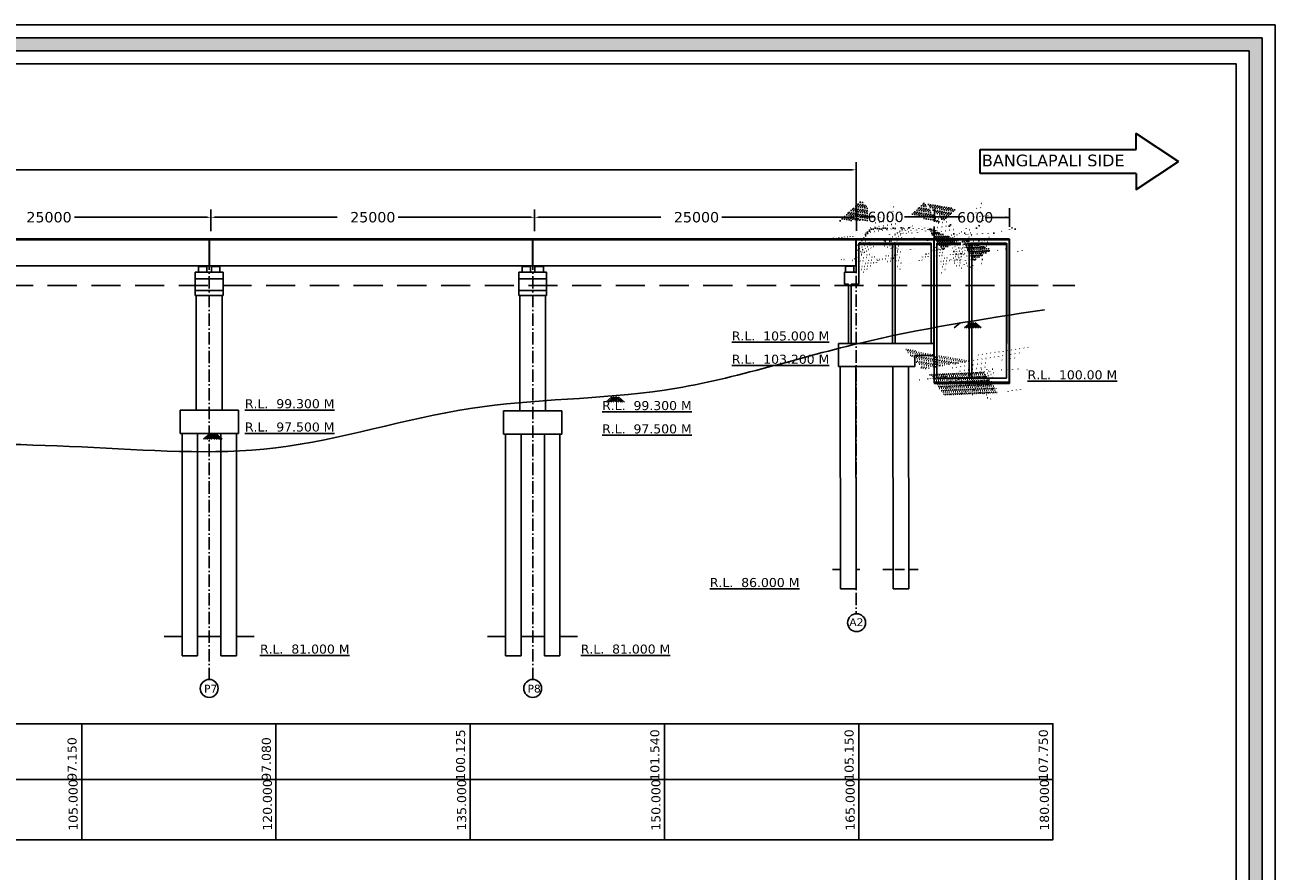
# Model space of a CAD drawing. Header units: millimetres. Extents: x -7746077780 to -3844657605, y -13315294818 to -6656873469.
# Tile 16 of 130: x -3872716669 to -3872668407, y -6657922829 to -6657890148. Entities that reach past the tile are written whole.
import ezdxf

# ---------------------------------------------------------------- set-up
doc = ezdxf.new("R2010")
doc.units = ezdxf.units.MM
doc.header["$MEASUREMENT"] = 0
doc.linetypes.add('ACAD_ISO10W100', pattern=[18, 12, -3, 0, -3])
doc.linetypes.add('DASED', pattern=[0.375, 0.25, -0.125])
for name, color, linetype in [('CHAINAGE', 7, 'Continuous'), ('GROUND_LVL', 114, 'Continuous'), ('SECTION', 7, 'Continuous'), ('TEX', 6, 'Continuous'), ('TEXT', 7, 'Continuous')]:
    doc.layers.add(name, color=color, linetype=linetype)
doc.layers.add('DIMENTION', color=7, linetype='Continuous', lineweight=9)
doc.styles.get("Standard").update_dxf_attribs({"font": 'verdana.ttf', "height": 250})

msp = doc.modelspace()

# ---------------------------------------------------------------- hatches: boundary and pattern name
at = {"ltscale": 0.05}
for points in [[(-3872709907.034763, -6657899449.206224), (-3872709807.034762, -6657899449.206224), (-3872709807.034763, -6657899471.206224), (-3872709907.034763, -6657899471.206224)], [(-3872709707.034762, -6657899449.206224), (-3872709807.034762, -6657899449.206224), (-3872709807.034762, -6657899471.206224), (-3872709707.034762, -6657899471.206224)], [(-3872709407.034762, -6657899449.206224), (-3872709307.034762, -6657899449.206224), (-3872709307.034762, -6657899471.206224), (-3872709407.034762, -6657899471.206224)], [(-3872709207.034762, -6657899449.206224), (-3872709307.034762, -6657899449.206224), (-3872709307.034762, -6657899471.206224), (-3872709207.034762, -6657899471.206224)], [(-3872697417.034762, -6657899449.206224), (-3872697317.034762, -6657899449.206224), (-3872697317.034762, -6657899471.206224), (-3872697417.034762, -6657899471.206224)], [(-3872697217.034762, -6657899449.206224), (-3872697317.034762, -6657899449.206224), (-3872697317.034762, -6657899471.206224), (-3872697217.034762, -6657899471.206224)], [(-3872696917.034762, -6657899449.206224), (-3872696817.034762, -6657899449.206224), (-3872696817.034762, -6657899471.206224), (-3872696917.034762, -6657899471.206224)], [(-3872696717.034761, -6657899449.206224), (-3872696817.034762, -6657899449.206224), (-3872696817.034761, -6657899471.206224), (-3872696717.034761, -6657899471.206224)]]:
    msp.add_hatch(color=251, dxfattribs=at).paths.add_polyline_path(points)
at = {"linetype": 'Continuous', "ltscale": 0.05}
for points in [[(-3872684927.208997, -6657899448.628678), (-3872684827.208997, -6657899448.628677), (-3872684827.208997, -6657899470.628677), (-3872684927.208997, -6657899470.628677)], [(-3872684727.208996, -6657899448.628678), (-3872684827.208997, -6657899448.628677), (-3872684827.208996, -6657899470.628677), (-3872684727.208996, -6657899470.628677)]]:
    msp.add_hatch(color=251, dxfattribs=at).paths.add_polyline_path(points)
at = {"layer": 'TEX', "ltscale": 30}
h = msp.add_hatch(color=256, dxfattribs=at)
h.paths.add_polyline_path([(-3872820887.446477, -6657890648.028055), (-3872668906.551363, -6657890648.028055), (-3872668906.551363, -6657981133.218585), (-3872820887.446477, -6657981133.218585)])
h.paths.add_polyline_path([(-3872820387.446477, -6657891148.028055), (-3872669406.551363, -6657891148.028055), (-3872669406.551363, -6657980633.218585), (-3872820387.446477, -6657980633.218585)], flags=16)
at = {"layer": 'TEX', "ltscale": 20}
h = msp.add_hatch(dxfattribs=at)
h.set_pattern_fill('AR-CONC', color=251, scale=15, style=0)
h.set_pattern_definition([(130, (-5808693105.462464, -3329174411.312799), (-107.589027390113, -9.412820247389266), [11.25, -123.75]), (185, (-5808693105.462464, -3329174411.312799), (20.81270004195, 112.8288200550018), [9, -99]), (79.54860000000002, (-5808693114.428216, -3329174412.0972), (-86.77640725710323, 103.415931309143), [9.561028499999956, -105.1713167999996]), (133.8158, (-5808693105.462464, -3329174381.312799), (-160.0861572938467, -24.82785214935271), [16.875, -185.625]), (83.3644, (-5808693118.802976, -3329174383.381795), (-140.1994058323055, 146.1176806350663), [14.34154319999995, -157.7569499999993]), (188.8158, (-5808693105.462464, -3329174381.312799), (-140.1992917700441, 146.1177901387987), [13.49999999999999, -148.4999999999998]), (159, (-5808693120.462464, -3329174388.812799), (-89.53605781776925, -60.39283359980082), [11.25, -123.75]), (214, (-5808693120.462464, -3329174388.812799), (-36.49729978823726, 108.772506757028), [9, -99]), (108.5486, (-5808693127.923799, -3329174393.845541), (-126.0333942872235, 48.37957450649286), [9.56102849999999, -105.1713167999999]), (142.5, (-5808693105.462464, -3329174411.312799), (-1.8239782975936, 49.93407807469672), [0, -97.8, 0, -100.5, 0, -99.375]), (172.5, (-5808693105.462464, -3329174411.312799), (-39.46043061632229, 59.16175678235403), [0, -57.3, 0, -95.55, 0, -37.875]), (212.5, (-5808693072.012464, -3329174411.312799), (-80.07336542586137, -3.38323076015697), [0, -37.49999999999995, 0, -116.9999999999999, 0, -155.2499999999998]), (222.5, (-5808693057.012464, -3329174411.312799), (-87.47792540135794, 15.01574734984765), [0, -48.75, 0, -77.69999999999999, 0, -110.25])])
h.paths.add_polyline_path([(-3872684477.03476, -6657898573.572411), (-3872682877.208997, -6657898573.572412), (-3872682877.208997, -6657898623.572411), (-3872684427.208995, -6657898623.572412), (-3872684477.03476, -6657898623.572412)])
h = msp.add_hatch(dxfattribs=at)
h.set_pattern_fill('AR-CONC', color=251, scale=15, style=0)
h.set_pattern_definition([(130, (-5808706358.251494, -3329190286.939457), (-107.589027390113, -9.412820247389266), [11.25, -123.75]), (185, (-5808706358.251494, -3329190286.939457), (20.81270004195, 112.8288200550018), [9, -99]), (79.54860000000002, (-5808706367.217246, -3329190287.723858), (-86.77640725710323, 103.415931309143), [9.561028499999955, -105.1713167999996]), (133.8158, (-5808706358.251494, -3329190256.939457), (-160.0861572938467, -24.82785214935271), [16.875, -185.625]), (83.3644, (-5808706371.592006, -3329190259.008453), (-140.1994058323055, 146.1176806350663), [14.34154319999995, -157.7569499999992]), (188.8158, (-5808706358.251494, -3329190256.939457), (-140.1992917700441, 146.1177901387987), [13.49999999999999, -148.4999999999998]), (159, (-5808706373.251494, -3329190264.439457), (-89.53605781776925, -60.39283359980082), [11.25, -123.75]), (214, (-5808706373.251494, -3329190264.439457), (-36.49729978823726, 108.772506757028), [9, -99]), (108.5486, (-5808706380.712829, -3329190269.472198), (-126.0333942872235, 48.37957450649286), [9.56102849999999, -105.1713167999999]), (142.5, (-5808706358.251494, -3329190286.939457), (-1.8239782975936, 49.93407807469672), [0, -97.8, 0, -100.5, 0, -99.375]), (172.5, (-5808706358.251494, -3329190286.939457), (-39.46043061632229, 59.16175678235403), [0, -57.3, 0, -95.55, 0, -37.875]), (212.5, (-5808706324.801494, -3329190286.939457), (-80.07336542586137, -3.38323076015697), [0, -37.49999999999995, 0, -116.9999999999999, 0, -155.2499999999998]), (222.5, (-5808706309.801494, -3329190286.939457), (-87.47792540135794, 15.01574734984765), [0, -48.75, 0, -77.69999999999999, 0, -110.25])])
h.paths.add_polyline_path([(-3872679517.208998, -6657898573.386552), (-3872679467.208999, -6657898573.386552), (-3872679467.208999, -6657898623.57241), (-3872680442.208999, -6657898623.57241), (-3872680442.209, -6657898573.572408), (-3872679517.208998, -6657898573.57241)])
h.paths.add_polyline_path([(-3872680542.208999, -6657898573.572411), (-3872680542.208999, -6657898623.57241), (-3872681417.208996, -6657898623.572411), (-3872681417.208995, -6657898573.57241)])
h = msp.add_hatch(dxfattribs=at)
h.set_pattern_fill('AR-CONC', color=251, scale=15, style=0)
h.set_pattern_definition([(130, (-5808706358.251493, -3329191097.471949), (-107.589027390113, -9.412820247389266), [11.25, -123.75]), (185, (-5808706358.251493, -3329191097.471949), (20.81270004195, 112.8288200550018), [9, -99]), (79.54860000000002, (-5808706367.217246, -3329191098.25635), (-86.77640725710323, 103.415931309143), [9.561028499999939, -105.1713167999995]), (133.8158, (-5808706358.251493, -3329191067.471949), (-160.0861572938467, -24.82785214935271), [16.875, -185.625]), (83.3644, (-5808706371.592006, -3329191069.540945), (-140.1994058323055, 146.1176806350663), [14.34154319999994, -157.756949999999]), (188.8158, (-5808706358.251493, -3329191067.471949), (-140.1992917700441, 146.1177901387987), [13.49999999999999, -148.4999999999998]), (159, (-5808706373.251493, -3329191074.971949), (-89.53605781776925, -60.39283359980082), [11.25, -123.75]), (214, (-5808706373.251493, -3329191074.971949), (-36.49729978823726, 108.772506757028), [9, -99]), (108.5486, (-5808706380.712829, -3329191080.00469), (-126.0333942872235, 48.37957450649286), [9.56102849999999, -105.1713167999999]), (142.5, (-5808706358.251493, -3329191097.471949), (-1.8239782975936, 49.93407807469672), [0, -97.8, 0, -100.5, 0, -99.375]), (172.5, (-5808706358.251493, -3329191097.471949), (-39.46043061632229, 59.16175678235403), [0, -57.3, 0, -95.55, 0, -37.875]), (212.5, (-5808706324.801494, -3329191097.471949), (-80.07336542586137, -3.38323076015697), [0, -37.49999999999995, 0, -116.9999999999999, 0, -155.2499999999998]), (222.5, (-5808706309.801494, -3329191097.471949), (-87.47792540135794, 15.01574734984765), [0, -48.75, 0, -77.69999999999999, 0, -110.25])])
h.paths.add_polyline_path([(-3872679367.208998, -6657903996.582175), (-3872681517.208999, -6657903996.582174), (-3872681517.208999, -6657903946.582175), (-3872679367.208998, -6657903946.582174)])

# ---------------------------------------------------------------- linework, layer by layer
at = {"color": 251}
for p, q in [((-3872709562.034761, -6657898411.698102), (-3872722042.034763, -6657898411.68279)), ((-3872697072.03476, -6657898411.698102), (-3872709552.034763, -6657898411.68279)), ((-3872695072.03476, -6657898411.049686), (-3872684587.03476, -6657898411.049686)), ((-3872684587.034759, -6657899448.628685), (-3872684587.03476, -6657898411.049686)), ((-3872684477.03476, -6657898573.386554), (-3872681677.208997, -6657898573.386553)), ((-3872684477.03476, -6657898573.572412), (-3872681677.208997, -6657898573.572412)), ((-3872684477.03476, -6657898623.572412), (-3872681677.208997, -6657898623.572412)), ((-3872684427.208996, -6657898573.572412), (-3872681677.208997, -6657898573.57241)), ((-3872684427.208995, -6657898623.572412), (-3872681677.208997, -6657898623.57241)), ((-3872684339.473823, -6657898573.386553), (-3872681677.208997, -6657898573.386552)), ((-3872681677.208996, -6657902449.892412), (-3872681677.208997, -6657898576.696789)), ((-3872681567.208998, -6657902296.582176), (-3872681567.208996, -6657898411.049684)), ((-3872681467.208999, -6657903796.582174), (-3872681467.208996, -6657898573.386552)), ((-3872681467.208996, -6657898573.386552), (-3872680567.209, -6657898573.386552)), ((-3872681467.208995, -6657898573.57241), (-3872680542.208999, -6657898573.57241)), ((-3872681467.208995, -6657898623.572412), (-3872680542.208999, -6657898623.57241)), ((-3872680217.208998, -6657903796.582174), (-3872680217.208999, -6657898573.386552)), ((-3872680117.208998, -6657903796.582174), (-3872680117.208999, -6657898573.386552)), ((-3872680117.208999, -6657898573.57241), (-3872678767.208999, -6657898573.572411)), ((-3872680117.208999, -6657898623.57241), (-3872678767.208999, -6657898623.57241)), ((-3872680092.208999, -6657898573.386552), (-3872679417.208999, -6657898573.386552)), ((-3872678767.208997, -6657903796.582174), (-3872678767.208999, -6657898573.386552)), ((-3872678765.795728, -6657902452.21502), (-3872678765.795729, -6657898579.019397)), ((-3872678667.208998, -6657903996.582175), (-3872678667.209, -6657898411.049684)), ((-3872678655.79573, -6657902298.904784), (-3872678655.795728, -6657898413.372292)), ((-3872685027.03476, -6657900158.602871), (-3872685027.03476, -6657899698.615751)), ((-3872684877.208995, -6657902446.582177), (-3872684877.208996, -6657900158.370554)), ((-3872684777.208995, -6657902446.582177), (-3872684777.208997, -6657900158.60287)), ((-3872685264.903038, -6657903346.582177), (-3872685264.903038, -6657902446.582177)), ((-3872678655.79573, -6657903998.904782), (-3872678655.79573, -6657902298.904784)), ((-3872678655.79573, -6657903946.582175), (-3872681567.208999, -6657903946.582176)), ((-3872678655.79573, -6657903996.582176), (-3872681567.208998, -6657903996.582174)), ((-3872679892.208997, -6657903796.582176), (-3872681467.208999, -6657903796.582174)), ((-3872678767.208997, -6657903796.582174), (-3872680117.208997, -6657903796.582174))]:
    msp.add_line(p, q, dxfattribs=at)
at = {"color": 251, "ltscale": 0.05}
for p, q in [((-3872709562.034761, -6657898449.277106), (-3872722042.034763, -6657898449.261788)), ((-3872709562.034761, -6657898411.698102), (-3872709562.034761, -6657899449.177098)), ((-3872709552.034763, -6657898411.698102), (-3872709552.034763, -6657899449.177098)), ((-3872697072.03476, -6657898449.277106), (-3872709552.034762, -6657898449.261788)), ((-3872697072.03476, -6657898411.698102), (-3872697072.03476, -6657899449.177098)), ((-3872697062.034762, -6657898411.698102), (-3872697062.034762, -6657899449.177098)), ((-3872697062.034762, -6657898448.628692), (-3872684587.03476, -6657898448.628685)), ((-3872684577.034761, -6657898411.049685), (-3872681577.208997, -6657898411.049684)), ((-3872684577.03476, -6657898411.049685), (-3872681577.208996, -6657898411.049684)), ((-3872684577.03476, -6657898448.628685), (-3872681577.208997, -6657898448.628684)), ((-3872684577.03476, -6657898448.628685), (-3872681577.208996, -6657898448.628684)), ((-3872681567.208997, -6657898448.628684), (-3872678655.795728, -6657898448.628684)), ((-3872681567.208996, -6657898411.049684), (-3872678667.209, -6657898411.049684)), ((-3872709562.034761, -6657899449.177098), (-3872722042.034763, -6657899449.261788)), ((-3872710094.534761, -6657900599.20622), (-3872710094.534763, -6657899699.206225)), ((-3872709019.534762, -6657899699.206224), (-3872710094.534762, -6657899699.206225)), ((-3872710007.034763, -6657899699.206224), (-3872709107.034762, -6657899699.206224)), ((-3872709969.534762, -6657899699.206224), (-3872709969.534762, -6657899471.206224)), ((-3872709969.534762, -6657899471.206224), (-3872709644.534762, -6657899471.206224)), ((-3872709807.034762, -6657899449.206224), (-3872709907.034763, -6657899449.206224)), ((-3872709907.034763, -6657899449.206224), (-3872709907.034763, -6657899471.206224)), ((-3872709807.034762, -6657899449.206224), (-3872709707.034762, -6657899449.206224)), ((-3872709807.034762, -6657899449.206224), (-3872709807.034762, -6657899471.206224)), ((-3872709807.034762, -6657899449.206224), (-3872709807.034762, -6657899471.206224)), ((-3872709707.034762, -6657899449.206224), (-3872709707.034762, -6657899471.206224)), ((-3872709644.534762, -6657899699.206224), (-3872709644.534762, -6657899471.206224)), ((-3872697072.03476, -6657899449.177098), (-3872709552.034763, -6657899449.261788)), ((-3872709469.534762, -6657899699.206224), (-3872709469.534762, -6657899471.206224)), ((-3872709144.534762, -6657899471.206224), (-3872709469.534762, -6657899471.206224)), ((-3872709307.034762, -6657899449.206224), (-3872709407.034762, -6657899449.206224)), ((-3872709407.034762, -6657899449.206224), (-3872709407.034762, -6657899471.206224)), ((-3872709307.034762, -6657899449.206224), (-3872709307.034762, -6657899471.206224)), ((-3872709307.034762, -6657899449.206224), (-3872709207.034761, -6657899449.206224)), ((-3872709307.034762, -6657899449.206224), (-3872709307.034762, -6657899471.206224)), ((-3872709207.034762, -6657899449.206224), (-3872709207.034762, -6657899471.206224)), ((-3872709144.534762, -6657899699.206224), (-3872709144.534762, -6657899471.206224)), ((-3872709019.534762, -6657900599.206221), (-3872709019.534763, -6657899699.206224)), ((-3872696529.534762, -6657899699.206224), (-3872697604.534762, -6657899699.206225)), ((-3872697604.534761, -6657900599.20622), (-3872697604.534762, -6657899699.206225)), ((-3872697517.034762, -6657899699.206224), (-3872696617.034762, -6657899699.206224)), ((-3872697479.534762, -6657899699.206224), (-3872697479.534762, -6657899471.206224)), ((-3872697479.534762, -6657899471.206224), (-3872697154.534762, -6657899471.206224)), ((-3872697317.034762, -6657899449.206224), (-3872697417.034763, -6657899449.206224)), ((-3872697417.034762, -6657899449.206224), (-3872697417.034762, -6657899471.206224)), ((-3872697317.034762, -6657899449.206224), (-3872697217.034762, -6657899449.206224)), ((-3872697317.034762, -6657899449.206224), (-3872697317.034762, -6657899471.206224)), ((-3872697317.034762, -6657899449.206224), (-3872697317.034762, -6657899471.206224)), ((-3872697217.034762, -6657899449.206224), (-3872697217.034762, -6657899471.206224)), ((-3872697154.534762, -6657899699.206224), (-3872697154.534762, -6657899471.206224)), ((-3872697062.034762, -6657899448.509704), (-3872684587.03476, -6657899448.628685)), ((-3872696979.534762, -6657899699.206224), (-3872696979.534762, -6657899471.206224)), ((-3872696654.534762, -6657899471.206224), (-3872696979.534762, -6657899471.206224)), ((-3872696817.034762, -6657899449.206224), (-3872696917.034762, -6657899449.206224)), ((-3872696917.034762, -6657899449.206224), (-3872696917.034762, -6657899471.206224)), ((-3872696817.034762, -6657899449.206224), (-3872696817.034762, -6657899471.206224)), ((-3872696817.034762, -6657899449.206224), (-3872696717.034761, -6657899449.206224)), ((-3872696817.034762, -6657899449.206224), (-3872696817.034762, -6657899471.206224)), ((-3872696717.034761, -6657899449.206224), (-3872696717.034761, -6657899471.206224)), ((-3872696654.534762, -6657899699.206224), (-3872696654.534762, -6657899471.206224)), ((-3872696529.534762, -6657900599.206221), (-3872696529.534763, -6657899699.206224)), ((-3872685027.03476, -6657899698.615751), (-3872684577.03476, -6657899698.615751)), ((-3872710094.534762, -6657899949.206221), (-3872709019.534763, -6657899949.206221)), ((-3872697604.534762, -6657899949.206221), (-3872696529.534762, -6657899949.206221)), ((-3872684877.208996, -6657900158.602871), (-3872685027.03476, -6657900158.602871)), ((-3872684777.208997, -6657900158.60287), (-3872684477.03476, -6657900158.60287)), ((-3872710094.534761, -6657900399.20622), (-3872709019.534762, -6657900399.20622)), ((-3872710094.534761, -6657900599.20622), (-3872709019.534762, -6657900599.206221)), ((-3872710057.034762, -6657905030.8477), (-3872710057.034763, -6657900599.20622)), ((-3872709057.034762, -6657905030.8477), (-3872709057.034762, -6657900599.206221)), ((-3872697604.534761, -6657900399.20622), (-3872696529.534762, -6657900399.20622)), ((-3872697604.534761, -6657900599.20622), (-3872696529.534762, -6657900599.206221)), ((-3872697567.034762, -6657905055.288566), (-3872697567.034763, -6657900599.20622)), ((-3872696567.034762, -6657905055.288566), (-3872696567.034762, -6657900599.206221)), ((-3872710682.034762, -6657905930.847699), (-3872710682.034761, -6657905030.847698)), ((-3872710682.034762, -6657905030.847698), (-3872708432.034761, -6657905030.847698)), ((-3872698192.034762, -6657905955.288565), (-3872698192.034762, -6657905055.288564)), ((-3872698192.034762, -6657905055.288564), (-3872695942.034762, -6657905055.288564)), ((-3872710682.034762, -6657905930.847699), (-3872708432.034761, -6657905930.847698)), ((-3872710607.034762, -6657914521.900053), (-3872710607.034762, -6657905930.847698)), ((-3872710007.034762, -6657914521.900053), (-3872710007.034762, -6657905930.847698)), ((-3872709107.034762, -6657914521.900051), (-3872709107.034761, -6657905930.847696)), ((-3872708507.034762, -6657914521.900051), (-3872708507.034761, -6657905930.847698)), ((-3872698192.034762, -6657905955.288565), (-3872695942.034762, -6657905955.288564)), ((-3872698117.034761, -6657914521.900053), (-3872698117.034762, -6657905955.288564)), ((-3872697517.034761, -6657914521.900053), (-3872697517.034762, -6657905955.288564)), ((-3872696617.034761, -6657914521.900051), (-3872696617.034761, -6657905955.288562)), ((-3872696017.034761, -6657914521.900051), (-3872696017.034761, -6657905955.288564)), ((-3872711299.600269, -6657913771.900052), (-3872710607.034763, -6657913771.900053)), ((-3872710007.034762, -6657913771.900051), (-3872709107.034762, -6657913771.900051)), ((-3872708507.034762, -6657913771.900051), (-3872707821.294451, -6657913771.900051)), ((-3872698809.600268, -6657913771.900052), (-3872698117.034762, -6657913771.900053)), ((-3872697517.034761, -6657913771.900051), (-3872696617.034761, -6657913771.900051)), ((-3872696017.034761, -6657913771.900051), (-3872695331.29445, -6657913771.900051)), ((-3872710607.034763, -6657914521.900052), (-3872710007.034763, -6657914521.900053)), ((-3872709107.034762, -6657914521.900051), (-3872708507.034762, -6657914521.900051)), ((-3872698117.034762, -6657914521.900052), (-3872697517.034762, -6657914521.900053)), ((-3872696617.034761, -6657914521.900051), (-3872696017.034761, -6657914521.900051))]:
    msp.add_line(p, q, dxfattribs=at)
at = {"color": 251, "linetype": 'Continuous', "ltscale": 0.05}
for p, q in [((-3872684664.708997, -6657899470.628678), (-3872684989.708997, -6657899470.628678)), ((-3872684827.208997, -6657899448.628677), (-3872684927.208997, -6657899448.628677)), ((-3872684927.208997, -6657899448.628678), (-3872684927.208997, -6657899470.628677)), ((-3872684827.208997, -6657899448.628677), (-3872684727.208996, -6657899448.628677)), ((-3872684827.208997, -6657899448.628678), (-3872684827.208997, -6657899470.628677)), ((-3872684827.208997, -6657899448.628678), (-3872684827.208997, -6657899470.628677)), ((-3872684727.208996, -6657899448.628678), (-3872684727.208996, -6657899470.628677)), ((-3872685179.903037, -6657911933.353419), (-3872685189.903038, -6657903346.582176)), ((-3872684579.903038, -6657911933.353419), (-3872684589.903038, -6657903346.582176)), ((-3872683146.306185, -6657911933.353419), (-3872683156.306186, -6657903346.582176)), ((-3872682546.306186, -6657911933.353419), (-3872682556.306186, -6657903346.582176))]:
    msp.add_line(p, q, dxfattribs=at)
at = {"layer": 'CHAINAGE', "color": 1}
for p, q in [((-3872684567.034773, -6657897736.597586), (-3872684567.034773, -6657897263.415473)), ((-3872684417.034773, -6657897563.415473), (-3872683861.463775, -6657897563.415473)), ((-3872682157.034776, -6657897563.415473), (-3872682712.605775, -6657897563.415473)), ((-3872681567.208996, -6657898411.049684), (-3872681567.208996, -6657897937.867571))]:
    msp.add_line(p, q, dxfattribs=at)
at = {"layer": 'CHAINAGE', "color": 3}
for p, q in [((-3872819661.176485, -6657917138.541522), (-3872676979.664352, -6657917138.541523)), ((-3872819661.176485, -6657919299.154728), (-3872676979.664352, -6657919299.154729))]:
    msp.add_line(p, q, dxfattribs=at)
at = {"layer": 'CHAINAGE', "color": 241}
for p, q in [((-3872714480.405107, -6657917138.541522), (-3872714480.405107, -6657921620.238552)), ((-3872706980.256956, -6657917138.541522), (-3872706980.256956, -6657921620.238552)), ((-3872699480.108805, -6657917138.541522), (-3872699480.108805, -6657921620.238552)), ((-3872691979.960654, -6657917138.541522), (-3872691979.960654, -6657921620.238552)), ((-3872684479.812503, -6657917138.541522), (-3872684479.812503, -6657921620.238552)), ((-3872676979.664352, -6657917521.900053), (-3872676979.664352, -6657917521.900053)), ((-3872676979.664352, -6657917521.900057), (-3872676979.664352, -6657921363.141687))]:
    msp.add_line(p, q, dxfattribs=at)
at = {"layer": 'CHAINAGE', "color": 1}
for points in [[(-3872684417.034773, -6657897538.415473), (-3872684417.034773, -6657897588.415473), (-3872684567.034773, -6657897563.415473)], [(-3872681717.208997, -6657897538.415475), (-3872681717.208997, -6657897588.415475), (-3872681567.208997, -6657897563.415475)]]:
    msp.add_solid(points, dxfattribs=at)
at = {"layer": 'DIMENTION', "color": 5, "lineweight": 30, "ltscale": 20}
for p, q in [((-3872679790.802339, -6657894958.653814), (-3872673760.89995, -6657894958.653814)), ((-3872679790.802339, -6657895879.020529), (-3872679790.802339, -6657894958.653814)), ((-3872673760.89995, -6657895879.020529), (-3872679790.802339, -6657895879.020529))]:
    msp.add_line(p, q, dxfattribs=at)
for points in [[(-3872673760.89995, -6657894958.653814), (-3872673760.89995, -6657894333.950121), (-3872672138.543846, -6657895418.837172)], [(-3872673760.89995, -6657895879.020529), (-3872673760.89995, -6657896503.724222), (-3872672138.543846, -6657895418.837172)]]:
    msp.add_lwpolyline(points, dxfattribs=at)
at = {"layer": 'GROUND_LVL'}
for p, q in [((-3872680560.857171, -6657901655.093243), (-3872680796.170954, -6657901849.100413)), ((-3872680157.222167, -6657901655.093244), (-3872680392.53595, -6657901849.100413)), ((-3872680095.374412, -6657901655.093243), (-3872680330.688196, -6657901849.100413)), ((-3872680268.879454, -6657901655.093243), (-3872680033.56567, -6657901849.100413)), ((-3872680025.795687, -6657901655.093242), (-3872680261.109472, -6657901849.100413)), ((-3872680193.226397, -6657901655.093242), (-3872679957.912612, -6657901849.100413)), ((-3872679950.14263, -6657901655.093243), (-3872680185.456413, -6657901849.100413)), ((-3872680123.647672, -6657901655.093243), (-3872679888.333889, -6657901849.100413)), ((-3872680061.799917, -6657901655.093244), (-3872679826.486134, -6657901849.100413)), ((-3872679983.164914, -6657901655.093243), (-3872679747.85113, -6657901849.100413)), ((-3872694012.892011, -6657904518.251377), (-3872694248.205794, -6657904712.258548)), ((-3872693934.257008, -6657904518.251378), (-3872694169.57079, -6657904712.258548)), ((-3872693872.409253, -6657904518.251377), (-3872694107.723036, -6657904712.258548)), ((-3872694045.914295, -6657904518.251377), (-3872693810.60051, -6657904712.258548)), ((-3872693802.830528, -6657904518.251376), (-3872694038.144312, -6657904712.258548)), ((-3872693970.261238, -6657904518.251376), (-3872693734.947453, -6657904712.258548)), ((-3872693727.177471, -6657904518.251377), (-3872693962.491254, -6657904712.258548)), ((-3872693900.682513, -6657904518.251377), (-3872693665.36873, -6657904712.258548)), ((-3872693838.834757, -6657904518.251378), (-3872693603.520974, -6657904712.258548)), ((-3872693760.199754, -6657904518.251377), (-3872693524.885971, -6657904712.258548)), ((-3872709541.171116, -6657905947.901756), (-3872709776.484899, -6657906141.908927)), ((-3872709462.536113, -6657905947.901757), (-3872709697.849895, -6657906141.908927)), ((-3872709400.688357, -6657905947.901756), (-3872709636.002141, -6657906141.908927)), ((-3872709574.193399, -6657905947.901756), (-3872709338.879615, -6657906141.908927)), ((-3872709331.109632, -6657905947.901755), (-3872709566.423417, -6657906141.908927)), ((-3872709498.540342, -6657905947.901755), (-3872709263.226557, -6657906141.908927)), ((-3872709255.456575, -6657905947.901756), (-3872709490.770359, -6657906141.908927)), ((-3872709428.961617, -6657905947.901756), (-3872709193.647834, -6657906141.908927)), ((-3872709367.113862, -6657905947.901757), (-3872709131.800079, -6657906141.908927)), ((-3872709288.478859, -6657905947.901756), (-3872709053.165076, -6657906141.908927))]:
    msp.add_line(p, q, dxfattribs=at)
msp.add_spline([(-3872811982.331068, -6657902246.900051), (-3872804807.182917, -6657902446.900051), (-3872796982.034766, -6657902596.900051), (-3872789481.886615, -6657903231.900051), (-3872781981.738464, -6657903273.951173), (-3872774481.590313, -6657904766.900052), (-3872766981.442163, -6657905691.900054), (-3872751981.145861, -6657905691.900052), (-3872744480.99771, -6657906096.900052), (-3872736980.849559, -6657906501.900052), (-3872729480.701408, -6657906446.900052), (-3872714480.405107, -6657906446.900052), (-3872706980.256956, -6657906481.900053), (-3872699480.108805, -6657904959.400054), (-3872691979.960654, -6657904251.900053), (-3872684479.812503, -6657902446.900053), (-3872677304.664352, -6657901146.900053)], degree=3, dxfattribs=at)
at = {"layer": 'SECTION', "color": 6, "ltscale": 20}
for centre in [(-3872684560.737397, -6657913235.968387), (-3872709557.034762, -6657915776.134005), (-3872697067.034761, -6657915776.134005)]:
    msp.add_circle(centre, 346.2071733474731, dxfattribs=at)
at = {"layer": 'TEX', "color": 1, "ltscale": 20}
for p, q in [((-3872684727.03476, -6657895741.659313), (-3872733075.866515, -6657895741.659313)), ((-3872684577.03476, -6657897425.331726), (-3872684577.03476, -6657895441.659313)), ((-3872681557.208996, -6657897736.597588), (-3872681557.208996, -6657897263.415475)), ((-3872682157.034776, -6657897563.415473), (-3872680511.812117, -6657897563.415473)), ((-3872678657.209013, -6657897581.751977), (-3872679592.729833, -6657897581.751977))]:
    msp.add_line(p, q, dxfattribs=at)
at = {"layer": 'TEX', "color": 1, "ltscale": 30}
for p, q in [((-3872709492.034771, -6657898111.064999), (-3872709492.034771, -6657897275.915473)), ((-3872709492.034771, -6657898111.049685), (-3872709492.034771, -6657897275.915473)), ((-3872696992.034772, -6657898111.064999), (-3872696992.034772, -6657897275.915473)), ((-3872696992.034772, -6657898111.049685), (-3872696992.034772, -6657897275.915473)), ((-3872684567.034773, -6657898098.564999), (-3872684567.034773, -6657897263.415473)), ((-3872709642.034771, -6657897575.915473), (-3872714760.755283, -6657897575.915473)), ((-3872709342.034771, -6657897575.915473), (-3872704620.101907, -6657897575.915473)), ((-3872697142.034772, -6657897575.915473), (-3872702260.755284, -6657897575.915473)), ((-3872696842.034772, -6657897575.915473), (-3872692120.101908, -6657897575.915473)), ((-3872684642.034773, -6657897575.915473), (-3872689760.755285, -6657897575.915473))]:
    msp.add_line(p, q, dxfattribs=at)
at = {"layer": 'TEX', "ltscale": 30}
for p, q in [((-3872678657.209013, -6657897219.024463), (-3872678657.209013, -6657897944.479492)), ((-3872683177.121879, -6657898623.572412), (-3872683177.121876, -6657902446.582175)), ((-3872683077.121879, -6657898623.572412), (-3872683077.121876, -6657902446.582175))]:
    msp.add_line(p, q, dxfattribs=at)
at = {"layer": 'TEX', "color": 4, "linetype": 'ACAD_ISO10W100', "ltscale": 40}
for p, q in [((-3872709557.034761, -6657898412.239332), (-3872709557.034762, -6657915429.926831)), ((-3872697067.034761, -6657898412.239332), (-3872697067.034761, -6657915429.926831)), ((-3872684581.911805, -6657898395.093304), (-3872684581.911806, -6657912879.261195))]:
    msp.add_line(p, q, dxfattribs=at)
at = {"layer": 'TEX', "ltscale": 20}
for p, q in [((-3872697062.034762, -6657898411.698102), (-3872695072.03476, -6657898411.049686)), ((-3872681577.208995, -6657902449.892412), (-3872682239.90304, -6657902449.892412)), ((-3872682314.90304, -6657903346.582176), (-3872682314.90304, -6657902915.311481)), ((-3872682314.90304, -6657902915.311481), (-3872681577.208994, -6657902915.311481)), ((-3872683890.940715, -6657903346.582177), (-3872684156.306186, -6657903346.582177)), ((-3872708432.034761, -6657905030.847698), (-3872708432.034761, -6657905930.847698)), ((-3872695942.034762, -6657905055.288564), (-3872695942.034761, -6657905955.288564))]:
    msp.add_line(p, q, dxfattribs=at)
at = {"layer": 'TEX', "color": 251, "ltscale": 20}
for p, q in [((-3872684577.03476, -6657898411.049685), (-3872684577.03476, -6657899698.615751)), ((-3872684477.03476, -6657900158.60287), (-3872684477.03476, -6657898573.386555)), ((-3872681577.208995, -6657902915.311481), (-3872681577.208996, -6657898411.049684)), ((-3872681567.208994, -6657903981.487038), (-3872681567.208996, -6657898411.049684)), ((-3872678665.795726, -6657903348.904784), (-3872678665.795728, -6657898413.372292)), ((-3872678655.795726, -6657903983.809646), (-3872678655.795728, -6657898413.372292)), ((-3872684989.708997, -6657899698.628678), (-3872684989.708997, -6657899470.628677)), ((-3872684664.708997, -6657899698.628678), (-3872684664.708997, -6657899470.628677)), ((-3872685027.03476, -6657900158.602871), (-3872685027.03476, -6657900158.602871)), ((-3872681577.208995, -6657902446.582174), (-3872685264.903038, -6657902446.582177)), ((-3872682314.90304, -6657903346.582176), (-3872685264.903038, -6657903346.582177)), ((-3872685179.903038, -6657911183.353419), (-3872685491.016882, -6657911183.353419)), ((-3872684429.903039, -6657911183.353419), (-3872684579.903038, -6657911183.353419)), ((-3872683180.308942, -6657911183.35342), (-3872683546.306185, -6657911183.35342)), ((-3872683146.306185, -6657911183.353419), (-3872683296.306185, -6657911183.353419)), ((-3872682713.905795, -6657911183.353419), (-3872683079.903039, -6657911183.353419)), ((-3872682180.308942, -6657911183.353419), (-3872682546.306185, -6657911183.353419)), ((-3872684579.903037, -6657911933.353419), (-3872685179.903037, -6657911933.353419)), ((-3872682546.306185, -6657911933.353419), (-3872683146.306185, -6657911933.353419))]:
    msp.add_line(p, q, dxfattribs=at)
at = {"layer": 'TEX', "linetype": 'DASED', "ltscale": 4500}
msp.add_line((-3872811982.331068, -6657900216.900051), (-3872676139.324452, -6657900216.900051), dxfattribs=at)
at = {"layer": 'TEX', "ltscale": 20}
for points in [[(-3872821387.446477, -6657890148.028055), (-3872668406.551363, -6657890148.028055), (-3872668406.551363, -6657981633.218585), (-3872821387.446477, -6657981633.218585)], [(-3872820887.446477, -6657890648.028055), (-3872668906.551363, -6657890648.028055), (-3872668906.551363, -6657981133.218585), (-3872820887.446477, -6657981133.218585)], [(-3872820387.446477, -6657891148.028055), (-3872669406.551363, -6657891148.028055), (-3872669406.551363, -6657980633.218585), (-3872820387.446477, -6657980633.218585)], [(-3872819887.446477, -6657891648.028055), (-3872669906.551363, -6657891648.028055), (-3872669906.551363, -6657980133.218585), (-3872819887.446477, -6657980133.218585)], [(-3872819887.446477, -6657891648.028055), (-3872669906.551363, -6657891648.028055), (-3872669906.551363, -6657980133.218585), (-3872819887.446477, -6657980133.218585)], [(-3872819661.176484, -6657917138.541522), (-3872676983.825634, -6657917138.541522), (-3872676983.825634, -6657921620.238552), (-3872819661.176484, -6657921620.238552)]]:
    msp.add_lwpolyline(points, close=True, dxfattribs=at)
at = {"layer": 'TEX', "color": 1, "ltscale": 20}
for points in [[(-3872684727.03476, -6657895716.659313), (-3872684727.03476, -6657895766.659313), (-3872684577.03476, -6657895741.659313)], [(-3872681407.208996, -6657897538.415475), (-3872681407.208996, -6657897588.415475), (-3872681557.208996, -6657897563.415475)], [(-3872678807.209013, -6657897538.415473), (-3872678807.209013, -6657897588.415473), (-3872678657.209013, -6657897563.415473)]]:
    msp.add_solid(points, dxfattribs=at)
at = {"layer": 'TEX', "color": 1, "ltscale": 30}
for points in [[(-3872709642.034771, -6657897550.915473), (-3872709642.034771, -6657897600.915473), (-3872709492.034771, -6657897575.915473)], [(-3872709342.034771, -6657897550.915473), (-3872709342.034771, -6657897600.915473), (-3872709492.034771, -6657897575.915473)], [(-3872697142.034772, -6657897550.915473), (-3872697142.034772, -6657897600.915473), (-3872696992.034772, -6657897575.915473)], [(-3872696842.034772, -6657897550.915473), (-3872696842.034772, -6657897600.915473), (-3872696992.034772, -6657897575.915473)], [(-3872684717.034773, -6657897538.415473), (-3872684717.034773, -6657897588.415473), (-3872684567.034773, -6657897563.415473)]]:
    msp.add_solid(points, dxfattribs=at)

# ---------------------------------------------------------------- texts
at = {"layer": 'CHAINAGE', "color": 241}
for s, p in [('97.150', (-3872714677.467195, -6657919341.203311)), ('97.080', (-3872707177.319044, -6657919341.203311)), ('100.125', (-3872699677.170893, -6657919341.203313)), ('101.540', (-3872692177.022742, -6657919341.203314)), ('105.150', (-3872684676.874591, -6657919341.203315)), ('107.750', (-3872677176.72644, -6657919341.203316))]:
    msp.add_text(s, height=350, rotation=90, dxfattribs=at).set_placement(p)
at = {"layer": 'CHAINAGE', "color": 1, "insert": (-3872683442.034775, -6657897563.415473), "char_height": 400, "attachment_point": 5}
msp.add_mtext('6000', dxfattribs=at)
at = {"layer": 'CHAINAGE', "color": 241, "char_height": 350, "width": 1234.1875, "attachment_point": 7, "rotation": 90}
for s, insert in [('105.000', (-3872714629.524351, -6657921271.304296)), ('120.000', (-3872707129.3762, -6657921271.304296)), ('135.000', (-3872699629.228049, -6657921271.304297)), ('150.000', (-3872692129.079898, -6657921271.304298)), ('165.000', (-3872684628.931747, -6657921271.304299)), ('180.000', (-3872677128.783597, -6657921271.3043))]:
    msp.add_mtext(s, dxfattribs=dict(at, insert=insert))
at = {"layer": 'SECTION', "color": 6, "ltscale": 20, "char_height": 300, "width": 1023.996622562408}
for s, insert, attachment_point in [('A2', (-3872684296.809369, -6657913067.334327), 3), ('P7', (-3872709755.264291, -6657915633.414976), 1), ('P8', (-3872697265.26429, -6657915633.414976), 1)]:
    msp.add_mtext(s, dxfattribs=dict(at, insert=insert, attachment_point=attachment_point))
at = {"layer": 'TEX', "color": 1, "ltscale": 30, "char_height": 400, "attachment_point": 5}
for insert in [(-3872715742.034771, -6657897575.915473), (-3872703242.034772, -6657897575.915473), (-3872690742.034773, -6657897575.915473)]:
    msp.add_mtext('25000', dxfattribs=dict(at, insert=insert))
at = {"layer": 'TEX', "color": 1, "ltscale": 20, "attachment_point": 5}
for s, insert, char_height in [('6000', (-3872679982.254769, -6657897581.751977), 400), ('{\\LR.L.  105.000 M}', (-3872687496.973265, -6657902163.521112), 350), ('{\\LR.L.  103.200 M}', (-3872687496.973265, -6657903063.521113), 350), ('{\\LR.L.  100.00 M}', (-3872676230.053152, -6657903665.212447), 350), ('{\\LR.L.  99.300 M}', (-3872706449.11949, -6657904780.619699), 350), ('{\\LR.L.  99.300 M}', (-3872692657.112317, -6657904853.034961), 350), ('{\\LR.L.  97.500 M}', (-3872706449.11949, -6657905680.619699), 350), ('{\\LR.L.  97.500 M}', (-3872692657.112317, -6657905753.034962), 350), ('{\\LR.L.  86.000 M}', (-3872688499.065235, -6657911688.228013), 350), ('{\\LR.L.  81.000 M}', (-3872705868.127288, -6657914259.269052), 350), ('{\\LR.L.  81.000 M}', (-3872693483.076396, -6657914259.269052), 350)]:
    msp.add_mtext(s, dxfattribs=dict(at, insert=insert, char_height=char_height))
at = {"layer": 'TEXT', "color": 191, "lineweight": 30, "insert": (-3872674214.909066, -6657895155.79479), "char_height": 449.9999999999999, "width": 8193.826949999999, "attachment_point": 3}
msp.add_mtext('BANGLAPALI SIDE', dxfattribs=at)

doc.saveas('drawing.dxf')
